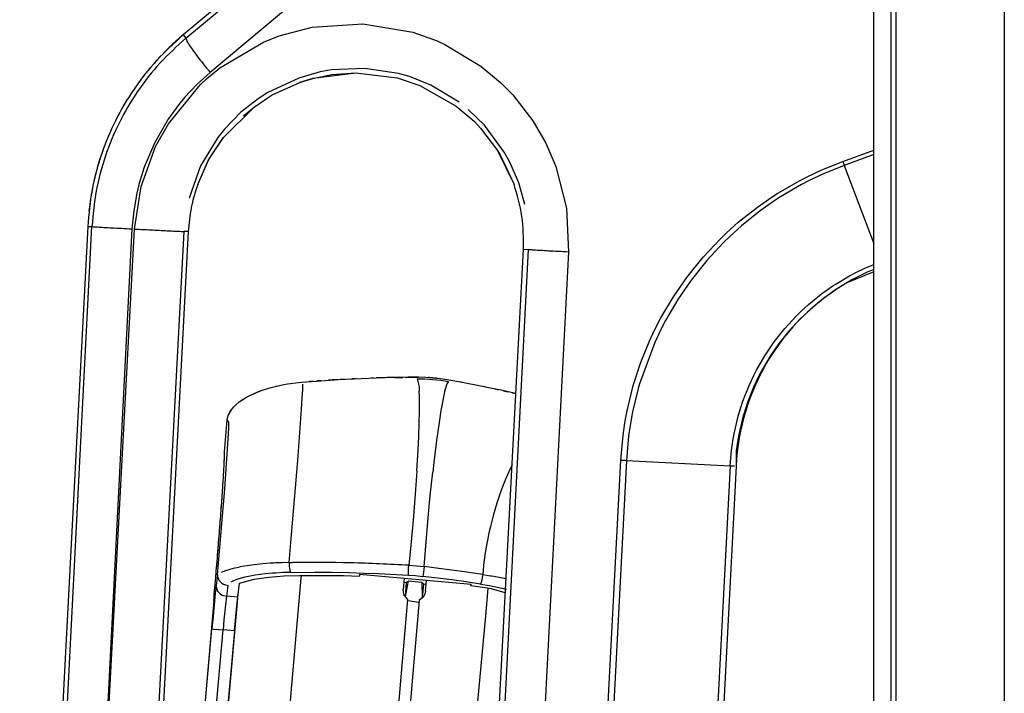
# Model space of a CAD drawing. Header units: millimetres. Extents: x -149 to 54, y -491 to 745.
# Tile 8 of 11: x -145 to -57, y 315 to 375. Entities that reach past the tile are written whole.
import ezdxf

# ---------------------------------------------------------------- set-up
doc = ezdxf.new("R2010")
doc.units = ezdxf.units.MM

# ---------------------------------------------------------------- blocks, each defined once
blk = doc.blocks.new('Knopfkappe__2', base_point=(-133.636, 296.255))
at = {"color": 7, "linetype": 'Continuous'}
for p, q in [((-133.312, 296.357), (-133.636, 296.368)), ((-130.392, 296.255), (-133.312, 296.357))]:
    blk.add_line(p, q, dxfattribs=at)
at = {"color": 1, "linetype": 'Continuous'}
blk.add_line((-130.392, 296.255), (-133.636, 296.368), dxfattribs=at)
blk = doc.blocks.new('Drehknopf__3', base_point=(-134.523, 277.333))
at = {"color": 7, "linetype": 'Continuous'}
for p, q in [((-133.542, 295.938), (-133.352, 295.933)), ((-133.106, 295.924), (-133.542, 295.938)), ((-133.352, 295.933), (-132.711, 295.913)), ((-130.465, 295.843), (-133.106, 295.924)), ((-132.711, 295.913), (-130.465, 295.843)), ((-133.751, 294.047), (-130.773, 293.934)), ((-133.876, 290.23), (-131.11, 290.089)), ((-134.224, 283.361), (-131.725, 283.051)), ((-134.523, 279.542), (-132.062, 279.205)), ((-132.226, 277.333), (-134.471, 277.653)), ((-132.226, 277.333), (-134.471, 277.653)), ((-134.471, 277.653), (-132.226, 277.333))]:
    blk.add_line(p, q, dxfattribs=at)
at = {"color": 1, "linetype": 'Continuous'}
for p, q in [((-130.666, 295.137), (-133.685, 295.274)), ((-130.666, 295.137), (-133.685, 295.274)), ((-133.643, 295.094), (-130.623, 294.859)), ((-133.643, 295.094), (-130.623, 294.859)), ((-130.773, 293.934), (-133.543, 294.031)), ((-130.922, 292.216), (-133.684, 292.408)), ((-130.922, 292.216), (-133.684, 292.408)), ((-133.684, 292.408), (-130.941, 291.966)), ((-133.682, 292.215), (-130.941, 291.966)), ((-131.11, 290.089), (-133.876, 290.23)), ((-131.306, 287.839), (-134.061, 288.109)), ((-134.053, 287.969), (-131.315, 287.688)), ((-134.053, 287.969), (-131.315, 287.688)), ((-131.315, 287.688), (-134.053, 287.969)), ((-134.012, 285.576), (-131.516, 285.396)), ((-134.012, 285.576), (-131.516, 285.396)), ((-131.516, 285.396), (-134.012, 285.576)), ((-131.516, 285.396), (-134.012, 285.576)), ((-131.725, 283.051), (-134.224, 283.361)), ((-134.378, 281.383), (-131.885, 281.172)), ((-134.378, 281.383), (-131.885, 281.172)), ((-131.91, 280.923), (-134.212, 281.167)), ((-131.91, 280.923), (-134.212, 281.167)), ((-132.062, 279.205), (-134.357, 279.528)), ((-134.424, 278.561), (-132.133, 278.339)), ((-134.424, 278.561), (-132.133, 278.339)), ((-132.173, 277.936), (-134.421, 278.228)), ((-132.173, 277.936), (-134.421, 278.228))]:
    blk.add_line(p, q, dxfattribs=at)
blk = doc.blocks.new('Gehaeuse-Seite_1', base_point=(-133.977, 254.068))
at = {"color": 7, "linetype": 'Continuous'}
for p, q in [((-118.918, 343.085), (-116.912, 343.22)), ((-116.912, 343.22), (-114.903, 343.319)), ((-114.903, 343.319), (-113.563, 343.367)), ((-109.137, 343.404), (-109.778, 343.419)), ((-107.86, 343.293), (-109.137, 343.404)), ((-107.226, 343.196), (-107.86, 343.293)), ((-123.867, 342.221), (-123.157, 342.45)), ((-123.157, 342.45), (-122.968, 342.504)), ((-122.968, 342.504), (-122.714, 342.57)), ((-122.714, 342.57), (-122.202, 342.689)), ((-122.202, 342.689), (-121.815, 342.766)), ((-121.815, 342.766), (-121.49, 342.822)), ((-121.49, 342.822), (-121.232, 342.862)), ((-121.232, 342.862), (-121.037, 342.89)), ((-121.037, 342.89), (-120.254, 342.976)), ((-120.254, 342.976), (-118.918, 343.085)), ((-106.216, 343.015), (-107.226, 343.196)), ((-104.677, 342.723), (-106.216, 343.015)), ((-103.195, 342.422), (-104.677, 342.723)), ((-102.4, 342.252), (-103.195, 342.422)), ((-125.816, 341.209), (-125.155, 341.641)), ((-125.155, 341.641), (-124.981, 341.735)), ((-124.981, 341.735), (-123.867, 342.221)), ((-101.508, 342.055), (-102.4, 342.252)), ((-101.089, 341.958), (-101.508, 342.055)), ((-126.514, 340.513), (-126.334, 340.736)), ((-126.334, 340.736), (-126.117, 340.956)), ((-126.117, 340.956), (-125.816, 341.209)), ((-126.878, 339.603), (-126.794, 339.99)), ((-126.794, 339.99), (-126.723, 340.161)), ((-126.723, 340.161), (-126.623, 340.348)), ((-126.623, 340.348), (-126.514, 340.513)), ((-127.129, 336.743), (-126.878, 339.603)), ((-123.153, 325.543), (-121.795, 325.65)), ((-121.795, 325.65), (-120.423, 325.692)), ((-120.423, 325.692), (-119.113, 325.699)), ((-119.113, 325.699), (-117.8, 325.692)), ((-117.8, 325.692), (-116.485, 325.673)), ((-116.485, 325.673), (-115.067, 325.638)), ((-115.054, 325.792), (-115.067, 325.638)), ((-115.054, 325.792), (-105.092, 324.92)), ((-125.951, 323.744), (-125.802, 325.007)), ((-125.802, 325.007), (-124.488, 325.352)), ((-124.488, 325.352), (-123.153, 325.543)), ((-111.1, 325.088), (-110.851, 325.066)), ((-110.964, 323.776), (-110.688, 325.203)), ((-110.964, 323.776), (-110.851, 325.066)), ((-110.851, 325.066), (-110.688, 325.203)), ((-110.688, 325.203), (-109.493, 325.098)), ((-109.493, 325.098), (-109.357, 324.935)), ((-109.493, 325.098), (-109.469, 323.646)), ((-109.357, 324.935), (-109.469, 323.646)), ((-109.357, 324.935), (-109.107, 324.914)), ((-105.105, 324.766), (-105.092, 324.92)), ((-103.435, 324.512), (-105.105, 324.766)), ((-103.26, 324.482), (-103.435, 324.512)), ((-102.044, 324.129), (-103.26, 324.482)), ((-128.092, 323.419), (-132.363, 274.606)), ((-126.246, 320.727), (-126.035, 322.967)), ((-126.035, 322.967), (-125.951, 323.744)), ((-126.246, 320.727), (-130.077, 276.936)), ((-130.259, 274.694), (-130.077, 276.936)), ((-130.311, 273.914), (-130.259, 274.694)), ((-130.311, 273.914), (-130.383, 272.644)), ((-129.149, 272.077), (-130.383, 272.644)), ((-127.867, 271.656), (-129.149, 272.077)), ((-126.549, 271.315), (-127.867, 271.656)), ((-125.204, 271.035), (-126.549, 271.315)), ((-115.669, 269.99), (-115.493, 271.342)), ((-115.533, 269.827), (-115.493, 271.342)), ((-114.062, 271.149), (-114.338, 269.722)), ((-114.062, 271.149), (-114.175, 269.859)), ((-123.916, 270.802), (-125.204, 271.035)), ((-122.622, 270.58), (-123.916, 270.802)), ((-121.323, 270.371), (-122.622, 270.58)), ((-120.02, 270.174), (-121.323, 270.371)), ((-120.02, 270.174), (-119.934, 270.005)), ((-109.972, 269.133), (-119.934, 270.005)), ((-115.669, 269.99), (-115.918, 270.011)), ((-115.533, 269.827), (-115.669, 269.99)), ((-114.338, 269.722), (-115.533, 269.827)), ((-114.175, 269.859), (-114.338, 269.722)), ((-113.926, 269.837), (-114.175, 269.859)), ((-109.972, 269.133), (-109.959, 269.287)), ((-109.959, 269.287), (-108.271, 269.247)), ((-108.271, 269.247), (-107.448, 269.284)), ((-107.448, 269.284), (-106.426, 269.508)), ((-133.727, 261.323), (-133.977, 258.457)), ((-133.977, 258.457), (-133.976, 258.177)), ((-133.942, 257.964), (-133.904, 257.818)), ((-133.904, 257.818), (-133.855, 257.679)), ((-133.855, 257.679), (-133.777, 257.497)), ((-133.777, 257.497), (-133.639, 257.249)), ((-133.639, 257.249), (-133.521, 257.072)), ((-133.521, 257.072), (-133.21, 256.69)), ((-133.21, 256.69), (-132.86, 256.344)), ((-132.86, 256.344), (-132.634, 256.151)), ((-132.634, 256.151), (-132.392, 255.961)), ((-132.392, 255.961), (-131.668, 255.475)), ((-131.668, 255.475), (-131.468, 255.357)), ((-131.468, 255.357), (-130.808, 255.007)), ((-130.808, 255.007), (-130.63, 254.921)), ((-130.63, 254.921), (-130.24, 254.745)), ((-130.24, 254.745), (-129.908, 254.606)), ((-129.908, 254.606), (-129.54, 254.463)), ((-129.54, 254.463), (-128.983, 254.267)), ((-128.983, 254.267), (-128.796, 254.206)), ((-128.796, 254.206), (-128.327, 254.068))]:
    blk.add_line(p, q, dxfattribs=at)
at = {"color": 1, "linetype": 'Continuous'}
for p, q in [((-109.918, 343.285), (-109.213, 343.273)), ((-109.918, 343.285), (-109.757, 342.696)), ((-109.213, 343.273), (-108.509, 343.228)), ((-108.509, 343.228), (-107.807, 343.15)), ((-120.136, 342.25), (-120.122, 342.563)), ((-120.122, 342.563), (-120.123, 342.8)), ((-109.757, 342.696), (-109.74, 342.503)), ((-109.74, 342.503), (-109.721, 342.162)), ((-107.807, 343.15), (-107.111, 343.04)), ((-107.41, 342.35), (-107.462, 342.137)), ((-107.256, 342.835), (-107.41, 342.35)), ((-107.111, 343.04), (-107.256, 342.835)), ((-120.241, 340.58), (-120.147, 342.039)), ((-120.147, 342.039), (-120.136, 342.25)), ((-109.706, 341.721), (-109.721, 342.162)), ((-109.699, 341.221), (-109.706, 341.721)), ((-107.501, 341.968), (-107.685, 341.047)), ((-107.462, 342.137), (-107.501, 341.968)), ((-120.589, 335.983), (-120.241, 340.58)), ((-109.703, 340.33), (-109.7, 340.649)), ((-109.7, 340.649), (-109.699, 341.221)), ((-107.685, 341.047), (-107.789, 340.451)), ((-109.726, 339.316), (-109.703, 340.33)), ((-107.789, 340.451), (-107.929, 339.575)), ((-126.884, 336.568), (-126.754, 338.855)), ((-126.754, 339.415), (-126.878, 339.603)), ((-126.749, 339.022), (-126.754, 339.415)), ((-126.754, 338.855), (-126.749, 339.022)), ((-109.769, 338.151), (-109.726, 339.316)), ((-107.929, 339.575), (-108.103, 338.357)), ((-109.828, 336.906), (-109.769, 338.151)), ((-108.103, 338.357), (-108.183, 337.758)), ((-108.183, 337.758), (-108.423, 335.798)), ((-127.115, 333.432), (-126.884, 336.568)), ((-109.939, 335.051), (-109.828, 336.906)), ((-121.166, 329.006), (-120.589, 335.983)), ((-108.423, 335.798), (-108.52, 334.927)), ((-101.566, 335.3), (-101.983, 334.355)), ((-101.423, 335.586), (-101.566, 335.3)), ((-109.939, 335.051), (-110.087, 332.97)), ((-108.736, 332.852), (-108.52, 334.927)), ((-102.224, 333.756), (-102.331, 333.476)), ((-101.983, 334.355), (-102.224, 333.756)), ((-127.762, 325.757), (-127.115, 333.432)), ((-110.087, 332.97), (-110.277, 330.631)), ((-108.955, 330.515), (-108.736, 332.852)), ((-102.457, 333.136), (-102.789, 332.162)), ((-102.331, 333.476), (-102.457, 333.136)), ((-102.789, 332.162), (-103.096, 331.136)), ((-103.096, 331.136), (-103.369, 330.079)), ((-110.277, 330.631), (-110.512, 328.074)), ((-109.167, 327.957), (-108.955, 330.515)), ((-103.369, 330.079), (-103.449, 329.73)), ((-103.53, 329.362), (-103.605, 328.992)), ((-103.449, 329.73), (-103.53, 329.362)), ((-121.354, 326.847), (-121.166, 329.006)), ((-103.741, 328.249), (-103.859, 327.492)), ((-103.605, 328.992), (-103.741, 328.249)), ((-110.512, 328.074), (-110.661, 326.6)), ((-109.277, 326.481), (-109.167, 327.957)), ((-103.859, 327.492), (-103.918, 327.051)), ((-125.543, 326.484), (-125.717, 326.451)), ((-124.903, 326.59), (-125.543, 326.484)), ((-124.705, 326.618), (-124.903, 326.59)), ((-123.742, 326.727), (-124.705, 326.618)), ((-123.037, 326.783), (-123.742, 326.727)), ((-122.725, 326.802), (-123.037, 326.783)), ((-122.576, 326.809), (-122.725, 326.802)), ((-122.041, 326.83), (-122.576, 326.809)), ((-121.354, 326.847), (-122.041, 326.83)), ((-121.354, 326.847), (-121.207, 326.855)), ((-121.207, 326.855), (-121.06, 326.857)), ((-110.675, 326.345), (-110.661, 326.6)), ((-110.661, 326.6), (-110.315, 326.578)), ((-110.315, 326.578), (-109.622, 326.518)), ((-109.622, 326.518), (-109.277, 326.481)), ((-103.971, 326.607), (-104.017, 326.161)), ((-103.918, 327.051), (-103.971, 326.607)), ((-127.762, 325.757), (-127.877, 324.782)), ((-127.762, 325.757), (-127.757, 325.599)), ((-127.272, 326.025), (-127.442, 325.956)), ((-127.03, 326.113), (-127.272, 326.025)), ((-126.668, 326.225), (-127.03, 326.113)), ((-126.346, 326.311), (-126.668, 326.225)), ((-125.887, 326.416), (-126.346, 326.311)), ((-125.717, 326.451), (-125.887, 326.416)), ((-124.386, 325.715), (-125.145, 325.575)), ((-123.499, 325.831), (-124.386, 325.715)), ((-122.839, 325.891), (-123.499, 325.831)), ((-122.548, 325.911), (-122.839, 325.891)), ((-121.904, 325.944), (-122.548, 325.911)), ((-121.253, 325.962), (-121.904, 325.944)), ((-121.253, 325.962), (-119.153, 325.98)), ((-119.153, 325.98), (-117.574, 325.972)), ((-117.574, 325.972), (-116.022, 325.946)), ((-116.022, 325.946), (-114.691, 325.91)), ((-114.691, 325.91), (-113.358, 325.861)), ((-113.358, 325.861), (-111.752, 325.785)), ((-111.752, 325.785), (-110.691, 325.725)), ((-110.691, 325.883), (-110.675, 326.345)), ((-110.691, 325.725), (-110.691, 325.883)), ((-110.691, 325.725), (-110.045, 325.677)), ((-110.045, 325.677), (-109.4, 325.612)), ((-109.372, 325.767), (-109.4, 325.612)), ((-108.105, 325.457), (-109.4, 325.612)), ((-109.341, 325.978), (-109.372, 325.767)), ((-109.308, 326.225), (-109.341, 325.978)), ((-109.277, 326.481), (-109.308, 326.225)), ((-107.967, 326.32), (-109.277, 326.481)), ((-106.133, 326.08), (-107.967, 326.32)), ((-104.052, 325.781), (-106.133, 326.08)), ((-104.052, 325.781), (-104.094, 325.528)), ((-104.017, 326.161), (-104.052, 325.781)), ((-104.052, 325.781), (-103.365, 325.672)), ((-103.365, 325.672), (-103.223, 325.648)), ((-103.223, 325.648), (-102.725, 325.556)), ((-127.877, 324.782), (-127.955, 324.07)), ((-127.877, 324.782), (-127.857, 324.542)), ((-127.757, 325.599), (-127.637, 325.272)), ((-127.637, 325.272), (-127.371, 324.997)), ((-127.371, 324.997), (-127.214, 324.908)), ((-127.214, 324.908), (-126.841, 324.807)), ((-126.841, 324.807), (-126.956, 323.832)), ((-126.393, 325.184), (-126.567, 325.091)), ((-126.11, 325.302), (-126.393, 325.184)), ((-125.843, 325.393), (-126.11, 325.302)), ((-125.301, 325.54), (-125.843, 325.393)), ((-125.145, 325.575), (-125.301, 325.54)), ((-106.813, 325.291), (-108.105, 325.457)), ((-105.524, 325.113), (-106.813, 325.291)), ((-104.238, 324.923), (-105.524, 325.113)), ((-104.192, 325.076), (-104.238, 324.923)), ((-104.238, 324.923), (-103.455, 324.793)), ((-104.142, 325.284), (-104.192, 325.076)), ((-104.094, 325.528), (-104.142, 325.284)), ((-103.455, 324.793), (-101.936, 324.452)), ((-102.725, 325.556), (-102.143, 325.436)), ((-102.143, 325.436), (-101.957, 325.392)), ((-127.955, 324.07), (-128.151, 322.063)), ((-127.857, 324.542), (-127.752, 324.298)), ((-127.752, 324.298), (-127.486, 324.023)), ((-127.486, 324.023), (-127.329, 323.933)), ((-127.329, 323.933), (-126.956, 323.832)), ((-127.045, 323.056), (-127.178, 321.718)), ((-126.956, 323.832), (-127.045, 323.056)), ((-125.951, 323.744), (-126.956, 323.832)), ((-128.151, 322.063), (-128.255, 320.903)), ((-127.178, 321.718), (-127.259, 320.816)), ((-132.087, 277.112), (-128.255, 320.903)), ((-131.091, 277.025), (-127.259, 320.816)), ((-128.255, 320.903), (-128.087, 320.888)), ((-128.087, 320.888), (-127.259, 320.816)), ((-126.246, 320.727), (-127.259, 320.816)), ((-132.087, 277.112), (-132.272, 274.869)), ((-132.087, 277.112), (-131.918, 277.097)), ((-131.918, 277.097), (-131.091, 277.025)), ((-131.091, 277.025), (-131.233, 275.28)), ((-130.077, 276.936), (-131.091, 277.025)), ((-132.272, 274.869), (-132.341, 273.941)), ((-131.233, 275.28), (-131.283, 274.558)), ((-132.341, 273.941), (-132.387, 273.226)), ((-132.326, 273.459), (-132.181, 273.681)), ((-132.181, 273.681), (-131.871, 273.906)), ((-131.871, 273.906), (-131.701, 273.967)), ((-131.701, 273.967), (-131.316, 274.002)), ((-131.372, 273.022), (-131.316, 274.002)), ((-131.283, 274.558), (-131.316, 274.002)), ((-130.311, 273.914), (-131.316, 274.002)), ((-132.443, 272.246), (-132.387, 273.226)), ((-132.387, 273.226), (-132.326, 273.459)), ((-131.927, 272.926), (-132.237, 272.701)), ((-131.648, 273.011), (-131.927, 272.926)), ((-131.372, 273.022), (-131.648, 273.011)), ((-132.443, 272.246), (-133.114, 264.836)), ((-132.382, 272.478), (-132.443, 272.246)), ((-132.237, 272.701), (-132.382, 272.478)), ((-132.009, 271.896), (-132.166, 271.995)), ((-130.999, 272.576), (-131.151, 272.695)), ((-130.738, 272.407), (-130.999, 272.576)), ((-130.373, 272.212), (-130.738, 272.407)), ((-129.982, 272.032), (-130.373, 272.212)), ((-129.146, 271.712), (-129.982, 272.032)), ((-131.79, 271.771), (-132.009, 271.896)), ((-131.449, 271.595), (-131.79, 271.771)), ((-131.005, 271.392), (-131.449, 271.595)), ((-130.714, 271.271), (-131.005, 271.392)), ((-130.552, 271.207), (-130.714, 271.271)), ((-129.775, 270.929), (-130.552, 271.207)), ((-128.258, 271.433), (-129.146, 271.712)), ((-127.646, 271.266), (-128.258, 271.433)), ((-127.336, 271.189), (-127.646, 271.266)), ((-126.707, 271.044), (-127.336, 271.189)), ((-126.069, 270.913), (-126.707, 271.044)), ((-128.655, 270.592), (-129.775, 270.929)), ((-127.998, 270.421), (-128.655, 270.592)), ((-127.667, 270.342), (-127.998, 270.421)), ((-126.999, 270.194), (-127.667, 270.342)), ((-126.826, 270.158), (-126.999, 270.194)), ((-126.237, 270.437), (-126.322, 270.06)), ((-126.135, 270.763), (-126.237, 270.437)), ((-126.069, 270.913), (-126.135, 270.763)), ((-126.069, 270.913), (-124.004, 270.531)), ((-124.004, 270.531), (-122.447, 270.265)), ((-122.447, 270.265), (-120.914, 270.021)), ((-126.322, 270.06), (-126.826, 270.158)), ((-126.322, 270.06), (-126.509, 267.94)), ((-126.322, 270.06), (-126.179, 270.026)), ((-126.179, 270.026), (-126.033, 270.003)), ((-120.914, 270.021), (-119.598, 269.826)), ((-119.598, 269.826), (-118.277, 269.642)), ((-118.277, 269.642), (-116.681, 269.438)), ((-116.681, 269.438), (-115.626, 269.313)), ((-115.654, 269.158), (-115.626, 269.313)), ((-115.626, 269.313), (-114.981, 269.248)), ((-115.855, 267.008), (-115.749, 268.445)), ((-115.749, 268.445), (-115.718, 268.7)), ((-115.749, 268.445), (-115.404, 268.407)), ((-115.718, 268.7), (-115.654, 269.158)), ((-115.404, 268.407), (-114.711, 268.347)), ((-114.981, 269.248), (-114.335, 269.201)), ((-114.365, 268.323), (-114.351, 268.58)), ((-114.351, 268.58), (-114.341, 268.829)), ((-114.341, 268.829), (-114.335, 269.043)), ((-114.335, 269.043), (-114.335, 269.201)), ((-113.033, 269.128), (-114.335, 269.201)), ((-111.732, 269.067), (-113.033, 269.128)), ((-110.432, 269.019), (-111.732, 269.067)), ((-109.132, 268.982), (-110.432, 269.019)), ((-108.34, 268.974), (-109.132, 268.982)), ((-109.132, 268.982), (-109.113, 268.82)), ((-109.113, 268.82), (-109.1, 268.61)), ((-109.1, 268.61), (-109.095, 268.366)), ((-106.787, 269.046), (-108.34, 268.974)), ((-106.417, 269.097), (-106.787, 269.046)), ((-126.509, 267.94), (-127.103, 261.498)), ((-114.711, 268.347), (-114.365, 268.323)), ((-114.51, 266.89), (-114.365, 268.323)), ((-113.047, 268.254), (-114.365, 268.323)), ((-110.413, 268.143), (-113.047, 268.254)), ((-109.098, 268.105), (-110.413, 268.143)), ((-109.16, 267.298), (-109.128, 267.735)), ((-109.128, 267.735), (-109.098, 268.105)), ((-109.095, 268.366), (-109.098, 268.105)), ((-108.26, 268.092), (-109.098, 268.105)), ((-107.897, 268.094), (-108.26, 268.092)), ((-107.411, 268.104), (-107.897, 268.094)), ((-107.158, 268.113), (-107.411, 268.104)), ((-106.539, 268.15), (-107.158, 268.113)), ((-106.075, 268.194), (-106.539, 268.15)), ((-105.584, 268.249), (-106.075, 268.194)), ((-105.451, 268.256), (-105.584, 268.249)), ((-116.005, 265.167), (-115.855, 267.008)), ((-114.51, 266.89), (-114.728, 264.528)), ((-109.204, 266.426), (-109.185, 266.861)), ((-109.185, 266.861), (-109.16, 267.298)), ((-109.22, 265.636), (-109.21, 266.22)), ((-109.21, 266.22), (-109.204, 266.426)), ((-116.229, 262.699), (-116.005, 265.167)), ((-109.218, 265.027), (-109.22, 265.636)), ((-109.199, 264.321), (-109.218, 265.027)), ((-133.114, 264.836), (-133.425, 261.742)), ((-114.728, 264.528), (-114.939, 261.953)), ((-109.185, 264.004), (-109.199, 264.321)), ((-109.146, 263.366), (-109.185, 264.004)), ((-109.117, 262.999), (-109.146, 263.366)), ((-116.448, 260.535), (-116.229, 262.699)), ((-109.044, 262.267), (-109.117, 262.999)), ((-109.015, 262.014), (-109.044, 262.267)), ((-133.425, 261.742), (-133.597, 260.188)), ((-127.103, 261.498), (-127.553, 256.892)), ((-114.939, 261.953), (-115.051, 260.412)), ((-108.904, 261.2), (-109.015, 262.014)), ((-116.603, 259.127), (-116.448, 260.535)), ((-108.883, 261.06), (-108.904, 261.2)), ((-108.78, 260.448), (-108.883, 261.06)), ((-133.597, 260.188), (-133.669, 259.593)), ((-115.152, 258.82), (-115.051, 260.412)), ((-108.732, 260.186), (-108.78, 260.448)), ((-108.667, 259.854), (-108.732, 260.186)), ((-108.53, 259.219), (-108.667, 259.854)), ((-133.712, 259.27), (-133.749, 259.01)), ((-133.669, 259.593), (-133.712, 259.27)), ((-116.795, 257.535), (-116.603, 259.127)), ((-115.2, 257.94), (-115.152, 258.82)), ((-108.472, 258.985), (-108.53, 259.219)), ((-133.838, 258.595), (-133.977, 258.457)), ((-127.553, 256.892), (-127.708, 255.442)), ((-127.708, 255.442), (-127.777, 254.845)), ((-127.777, 254.845), (-127.816, 254.535))]:
    blk.add_line(p, q, dxfattribs=at)
at = {"color": 7, "linetype": 'Continuous'}
blk.add_arc((-110.054, 226.892), 116.527, 89.86406, 91.72574, dxfattribs=at)
for points, knots in [([(-128.092, 323.419), (-128.024, 324.214), (-127.888, 325.778), (-127.699, 328.064), (-127.53, 330.202), (-127.386, 332.127), (-127.269, 333.776), (-127.189, 335.097), (-127.135, 336.05), (-127.131, 336.557), (-127.129, 336.743)], [0, 0, 0, 0, 2.393279, 4.710748, 6.879012, 8.829407, 10.500185, 11.838484, 12.80205, 13.360792, 13.360792, 13.360792, 13.360792]), ([(-133.727, 261.323), (-133.696, 261.509), (-133.612, 262.013), (-133.5, 262.964), (-133.349, 264.282), (-133.177, 265.925), (-132.985, 267.843), (-132.782, 269.974), (-132.571, 272.253), (-132.433, 273.813), (-132.363, 274.606)], [0, 0, 0, 0, 0.565625, 1.533229, 2.873073, 4.54313, 6.490826, 8.654806, 10.966887, 13.354209, 13.354209, 13.354209, 13.354209])]:
    blk.add_open_spline(points, degree=3, knots=knots, dxfattribs=at)
at = {"color": 1, "linetype": 'Continuous'}
for points, knots in [([(-121.354, 326.847), (-121.352, 326.759), (-121.347, 326.589), (-121.328, 326.336), (-121.291, 326.13), (-121.263, 326.005), (-121.253, 325.962)], [0, 0, 0, 0, 0.2631789, 0.5101578, 0.7595318, 0.891943, 0.891943, 0.891943, 0.891943]), ([(-110.661, 326.6), (-112.399, 326.689), (-115.863, 326.866), (-119.331, 326.86), (-121.06, 326.857)], [0, 0, 0, 0, 5.219667, 10.403966, 10.403966, 10.403966, 10.403966]), ([(-126.033, 270.003), (-124.332, 269.699), (-120.917, 269.088), (-117.476, 268.66), (-115.749, 268.445)], [0, 0, 0, 0, 5.183442, 10.403189, 10.403189, 10.403189, 10.403189])]:
    blk.add_open_spline(points, degree=3, knots=knots, dxfattribs=at)
blk = doc.blocks.new('Gehaeuse-hinten-RC', base_point=(-114.293, 269.25))
at = {"color": 7, "linetype": 'Continuous'}
for p, q in [((-109.164, 324.273), (-109.076, 325.278)), ((-109.22, 324.018), (-109.34, 323.786)), ((-109.164, 324.273), (-109.22, 324.018)), ((-109.737, 323.454), (-112.015, 297.42)), ((-109.34, 323.786), (-109.737, 323.454)), ((-112.015, 297.42), (-114.293, 271.384)), ((-114.293, 271.384), (-113.96, 270.988)), ((-113.96, 270.988), (-113.881, 270.739)), ((-113.958, 269.473), (-113.87, 270.478)), ((-113.881, 270.739), (-113.87, 270.478))]:
    blk.add_line(p, q, dxfattribs=at)
at = {"color": 1, "linetype": 'Continuous'}
for p, q in [((-103.782, 322.091), (-103.556, 324.531)), ((-106.118, 296.906), (-103.782, 322.091)), ((-106.118, 296.906), (-112.015, 297.42)), ((-106.118, 296.906), (-108.192, 271.693)), ((-108.192, 271.693), (-108.393, 269.25))]:
    blk.add_line(p, q, dxfattribs=at)
blk.add_open_spline([(-106.118, 296.906), (-105.934, 296.889), (-105.576, 296.855), (-105.06, 296.81), (-104.594, 296.769), (-104.301, 296.744), (-104.166, 296.732)], degree=3, knots=[0, 0, 0, 0, 0.554921, 1.078528, 1.552244, 1.959258, 1.959258, 1.959258, 1.959258], dxfattribs=at)
blk = doc.blocks.new('Gehaeuse-vorne-RC', base_point=(-130.323, 269.648))
at = {"color": 1, "linetype": 'Continuous'}
for p, q in [((-120.277, 325.439), (-120.255, 325.693)), ((-122.655, 298.35), (-120.277, 325.439)), ((-125.952, 323.66), (-125.926, 323.955)), ((-128.122, 298.828), (-125.952, 323.66)), ((-128.122, 298.828), (-130.297, 273.997)), ((-122.655, 298.35), (-128.122, 298.828)), ((-122.655, 298.35), (-124.979, 271.707)), ((-122.655, 298.35), (-113.011, 297.506)), ((-112.015, 297.419), (-113.011, 297.506)), ((-130.297, 273.997), (-130.323, 273.702)), ((-124.979, 271.707), (-125.04, 271.006))]:
    blk.add_line(p, q, dxfattribs=at)
at = {"color": 7, "linetype": 'Continuous'}
for p, q in [((-111.068, 325.452), (-111.156, 324.447)), ((-111.145, 324.186), (-111.156, 324.447)), ((-111.066, 323.937), (-111.145, 324.186)), ((-110.733, 323.541), (-111.066, 323.937)), ((-113.011, 297.506), (-110.733, 323.541)), ((-109.752, 323.285), (-110.745, 323.407)), ((-115.289, 271.472), (-113.011, 297.506)), ((-115.806, 270.907), (-115.685, 271.139)), ((-115.685, 271.139), (-115.289, 271.472)), ((-115.277, 271.605), (-114.278, 271.553)), ((-115.862, 270.652), (-115.95, 269.648)), ((-115.862, 270.652), (-115.806, 270.907))]:
    blk.add_line(p, q, dxfattribs=at)
blk = doc.blocks.new('Gehaeuse-Seite', base_point=(-133.977, 254.068))
at = {"color": 7, "linetype": 'Continuous'}
for p, q in [((-117.043, 343.211), (-117.51, 343.183)), ((-116.404, 343.247), (-116.796, 343.226)), ((-115.365, 343.298), (-115.758, 343.281)), ((-113.807, 343.359), (-114.025, 343.352)), ((-113.332, 343.373), (-113.494, 343.368)), ((-113.332, 343.373), (-112.704, 343.387)), ((-111.927, 343.403), (-111.191, 343.412)), ((-110.963, 343.414), (-109.778, 343.419)), ((-122.553, 342.609), (-122.202, 342.689)), ((-122.202, 342.689), (-121.815, 342.766)), ((-119.217, 343.062), (-119.563, 343.035)), ((-118.534, 343.113), (-118.872, 343.089)), ((-117.51, 343.183), (-117.835, 343.162)), ((-105.842, 342.945), (-106.156, 343.004)), ((-103.663, 342.518), (-104.023, 342.592)), ((-102.959, 342.372), (-102.665, 342.309)), ((-125.816, 341.209), (-125.41, 341.489)), ((-125.41, 341.489), (-125.155, 341.641)), ((-124.856, 341.8), (-124.086, 342.139)), ((-124.086, 342.139), (-123.869, 342.22)), ((-102.188, 342.206), (-101.794, 342.118)), ((-101.417, 342.034), (-101.089, 341.958)), ((-126.514, 340.513), (-126.336, 340.733)), ((-126.336, 340.733), (-126.189, 340.887)), ((-126.878, 339.603), (-126.829, 339.878)), ((-126.758, 340.082), (-126.695, 340.219)), ((-126.695, 340.219), (-126.514, 340.513)), ((-127.18, 335.274), (-127.173, 335.406)), ((-127.212, 334.712), (-127.198, 334.958)), ((-127.309, 333.225), (-127.286, 333.559)), ((-127.277, 333.707), (-127.247, 334.163)), ((-127.381, 332.201), (-127.344, 332.727)), ((-127.423, 331.63), (-127.381, 332.201)), ((-127.496, 330.667), (-127.465, 331.075)), ((-127.74, 327.587), (-127.694, 328.147)), ((-127.828, 326.515), (-127.793, 326.941)), ((-127.912, 325.511), (-127.868, 326.043)), ((-128.009, 324.375), (-127.972, 324.81)), ((-132.485, 273.223), (-132.55, 272.508)), ((-132.597, 271.985), (-132.641, 271.504)), ((-132.679, 271.09), (-132.74, 270.435)), ((-133.074, 266.96), (-133.13, 266.407)), ((-133.024, 267.462), (-133.053, 267.176)), ((-133.18, 265.907), (-133.195, 265.762)), ((-133.231, 265.416), (-133.295, 264.813)), ((-133.314, 264.629), (-133.346, 264.333)), ((-133.486, 263.086), (-133.531, 262.708)), ((-133.728, 261.319), (-133.977, 258.457)), ((-132.634, 256.151), (-132.479, 256.027)), ((-132.288, 255.889), (-131.668, 255.475)), ((-130.63, 254.921), (-130.391, 254.812)), ((-129.54, 254.463), (-129.23, 254.351)), ((-129.23, 254.351), (-128.983, 254.267)), ((-128.796, 254.206), (-128.327, 254.068))]:
    blk.add_line(p, q, dxfattribs=at)
at = {"color": 1, "linetype": 'Continuous'}
for p, q in [((-132.288, 255.889), (-132.135, 255.78)), ((-132.135, 255.78), (-131.862, 255.604))]:
    blk.add_line(p, q, dxfattribs=at)
at = {"color": 7, "linetype": 'Continuous'}
blk.add_arc((-110.127, 226.881), 116.536, 90.88509, 90.99355, dxfattribs=at)
for points, knots in [([(-108.072, 343.319), (-108.214, 343.334), (-108.497, 343.365), (-108.781, 343.384), (-108.923, 343.393)], [0, 0, 0, 0, 0.4274172, 0.8548344, 0.8548344, 0.8548344, 0.8548344]), ([(-127.161, 335.638), (-127.155, 335.762), (-127.144, 335.988), (-127.136, 336.214), (-127.133, 336.317)], [0, 0, 0, 0, 0.371787, 0.679845, 0.679845, 0.679845, 0.679845]), ([(-127.559, 329.843), (-127.548, 329.982), (-127.527, 330.256), (-127.506, 330.531), (-127.496, 330.667)], [0, 0, 0, 0, 0.4175852, 0.8264974, 0.8264974, 0.8264974, 0.8264974]), ([(-127.694, 328.147), (-127.683, 328.287), (-127.66, 328.567), (-127.638, 328.847), (-127.627, 328.986)], [0, 0, 0, 0, 0.4242346, 0.8425712, 0.8425712, 0.8425712, 0.8425712]), ([(-132.462, 273.482), (-132.446, 273.669), (-132.412, 274.044), (-132.38, 274.418), (-132.363, 274.606)], [0, 0, 0, 0, 0.56354, 1.128068, 1.128068, 1.128068, 1.128068]), ([(-132.958, 268.138), (-132.942, 268.304), (-132.91, 268.639), (-132.877, 268.975), (-132.861, 269.145)], [0, 0, 0, 0, 0.500584, 1.011653, 1.011653, 1.011653, 1.011653]), ([(-133.464, 263.271), (-133.452, 263.374), (-133.428, 263.588), (-133.404, 263.802), (-133.392, 263.912)], [0, 0, 0, 0, 0.3131986, 0.6457617, 0.6457617, 0.6457617, 0.6457617]), ([(-133.643, 261.837), (-133.625, 261.968), (-133.586, 262.258), (-133.55, 262.549), (-133.531, 262.708)], [0, 0, 0, 0, 0.395715, 0.8783235, 0.8783235, 0.8783235, 0.8783235]), ([(-133.728, 261.319), (-133.712, 261.409), (-133.681, 261.581), (-133.656, 261.754), (-133.643, 261.837)], [0, 0, 0, 0, 0.2717704, 0.5247375, 0.5247375, 0.5247375, 0.5247375])]:
    blk.add_open_spline(points, degree=3, knots=knots, dxfattribs=at)
blk = doc.blocks.new('Remote-Control', base_point=(-134.523, 254.068))
for name, p in [('Gehaeuse-Seite_1', (-133.977, 254.068)), ('Gehaeuse-Seite', (-133.977, 254.068)), ('Gehaeuse-vorne-RC', (-130.323, 269.648)), ('Gehaeuse-hinten-RC', (-114.293, 269.25)), ('Drehknopf__3', (-134.523, 277.333)), ('Knopfkappe__2', (-133.636, 296.255))]:
    blk.add_blockref(name, p)
blk = doc.blocks.new('Griff-1_1__6', base_point=(-146.715, 154.753))
at = {"color": 7, "linetype": 'Continuous'}
for p, q in [((-97.546, 401.965), (-130.818, 374.047)), ((-119.249, 370.158), (-117.544, 370.507)), ((-117.544, 370.507), (-115.389, 370.663)), ((-115.389, 370.663), (-111.699, 370.2)), ((-122.855, 368.673), (-120.409, 369.799)), ((-120.409, 369.799), (-119.249, 370.158)), ((-111.699, 370.2), (-111.529, 370.156)), ((-111.529, 370.156), (-109.672, 369.529)), ((-109.672, 369.529), (-106.417, 367.68)), ((-124.489, 367.588), (-123.061, 368.553)), ((-123.061, 368.553), (-122.855, 368.673)), ((-127.249, 364.847), (-124.489, 367.588)), ((-106.417, 367.68), (-104.83, 366.313)), ((-104.83, 366.313), (-104.251, 365.707)), ((-104.251, 365.707), (-102.723, 363.693)), ((-128.556, 362.851), (-127.41, 364.636)), ((-127.41, 364.636), (-127.249, 364.847)), ((-102.723, 363.693), (-102.501, 363.331)), ((-129.528, 360.676), (-128.556, 362.851)), ((-102.501, 363.331), (-101.252, 360.67)), ((-139.358, 356.918), (-145.435, 240.975)), ((-130.371, 356.447), (-135.937, 250.232)), ((-105.424, 259.242), (-100.412, 354.877)), ((-69.086, 352.847), (-71.498, 351.874)), ((-81.401, 335.481), (-85.379, 259.572))]:
    blk.add_line(p, q, dxfattribs=at)
at = {"color": 1, "linetype": 'Continuous'}
for p, q in [((-130.572, 373.754), (-97.278, 401.645)), ((-95.124, 398.582), (-128.418, 370.692)), ((-119.301, 374.746), (-114.772, 375.044)), ((-114.772, 375.044), (-110.283, 374.277)), ((-130.818, 374.047), (-130.572, 373.754)), ((-122.243, 373.961), (-119.301, 374.746)), ((-110.283, 374.277), (-108.127, 373.501)), ((-127.548, 371.093), (-123.649, 373.401)), ((-123.649, 373.401), (-122.243, 373.961)), ((-108.127, 373.501), (-107.445, 373.193)), ((-107.445, 373.193), (-104.218, 371.257)), ((-128.418, 370.692), (-129.609, 369.608)), ((-128.741, 370.107), (-127.548, 371.093)), ((-118.585, 370.727), (-120.499, 370.187)), ((-117.597, 370.906), (-118.585, 370.727)), ((-114.585, 371.051), (-117.597, 370.906)), ((-111.592, 370.603), (-114.585, 371.051)), ((-110.585, 370.314), (-111.592, 370.603)), ((-104.218, 371.257), (-102.453, 369.781)), ((-132.144, 366.098), (-129.272, 369.613)), ((-129.609, 369.608), (-130.703, 368.434)), ((-129.272, 369.613), (-128.741, 370.107)), ((-120.499, 370.187), (-123.254, 368.893)), ((-108.696, 369.558), (-110.585, 370.314)), ((-102.453, 369.781), (-101.37, 368.677)), ((-123.254, 368.893), (-124.129, 368.331)), ((-106.157, 368.026), (-108.696, 369.558)), ((-130.703, 368.434), (-131.215, 367.812)), ((-124.129, 368.331), (-125.657, 367.126)), ((-101.37, 368.677), (-99.567, 366.349)), ((-131.215, 367.812), (-132.161, 366.505)), ((-125.657, 367.126), (-127.117, 365.623)), ((-103.888, 365.961), (-105.35, 367.383)), ((-132.161, 366.505), (-133.364, 364.426)), ((-133.284, 364.051), (-132.144, 366.098)), ((-99.567, 366.349), (-98.42, 364.366)), ((-127.117, 365.623), (-127.722, 364.863)), ((-102.12, 363.563), (-103.888, 365.961)), ((-133.364, 364.426), (-134.302, 362.216)), ((-127.722, 364.863), (-129.261, 362.318)), ((-98.42, 364.366), (-97.515, 362.269)), ((-134.581, 360.493), (-133.284, 364.051)), ((-101.62, 362.658), (-102.12, 363.563)), ((-71.875, 362.712), (-69.086, 363.727)), ((-100.824, 360.813), (-101.62, 362.658)), ((-73.742, 361.968), (-71.875, 362.712)), ((-69.086, 363.339), (-71.748, 362.37)), ((-134.302, 362.216), (-134.778, 360.672)), ((-129.261, 362.318), (-130.301, 359.449)), ((-97.515, 362.269), (-96.569, 358.535)), ((-75.123, 361.321), (-73.742, 361.968)), ((-71.748, 362.37), (-73.588, 361.623)), ((-71.748, 362.37), (-70.104, 358.049)), ((-100.276, 358.879), (-100.824, 360.813)), ((-77.668, 359.89), (-75.743, 361.002)), ((-75.743, 361.002), (-75.123, 361.321)), ((-74.936, 360.982), (-75.559, 360.657)), ((-73.588, 361.623), (-74.936, 360.982)), ((-135.168, 356.68), (-134.581, 360.493)), ((-134.778, 360.672), (-134.967, 359.888)), ((-75.559, 360.657), (-77.452, 359.549)), ((-134.967, 359.888), (-135.248, 358.301)), ((-79.493, 358.648), (-78.184, 359.559)), ((-77.939, 359.232), (-79.245, 358.314)), ((-78.184, 359.559), (-77.668, 359.89)), ((-77.452, 359.549), (-77.939, 359.232)), ((-135.248, 358.301), (-135.398, 356.692)), ((-96.569, 358.535), (-96.378, 354.648)), ((-81.217, 357.281), (-79.493, 358.648)), ((-79.245, 358.314), (-80.937, 356.957)), ((-70.104, 358.049), (-69.086, 355.374)), ((-144.911, 241.8), (-138.974, 356.898)), ((-135.398, 356.692), (-141.045, 246.31)), ((-141.045, 246.31), (-135.168, 356.68)), ((-139.358, 356.918), (-138.974, 356.898)), ((-130.756, 356.467), (-136.427, 249.923)), ((-130.371, 356.447), (-130.756, 356.467)), ((-82.303, 356.305), (-81.217, 357.281)), ((-80.937, 356.957), (-81.979, 356.013)), ((-84.359, 354.166), (-82.84, 355.787)), ((-82.84, 355.787), (-82.303, 356.305)), ((-81.979, 356.013), (-82.53, 355.476)), ((-104.884, 259.285), (-99.954, 354.853)), ((-96.378, 354.648), (-101.287, 259.481)), ((-100.412, 354.877), (-99.954, 354.853)), ((-82.53, 355.476), (-84.019, 353.872)), ((-85.818, 352.352), (-84.359, 354.166)), ((-84.019, 353.872), (-85.425, 352.112)), ((-70.713, 352.787), (-69.914, 353.172)), ((-69.914, 353.172), (-69.086, 353.514)), ((-69.086, 353.053), (-69.678, 352.811)), ((-87.01, 350.623), (-85.818, 352.352)), ((-85.425, 352.112), (-86.616, 350.372)), ((-72.554, 351.728), (-71.257, 352.5)), ((-70.997, 352.156), (-71.498, 351.874)), ((-71.257, 352.5), (-70.713, 352.787)), ((-70.471, 352.431), (-70.997, 352.156)), ((-69.678, 352.811), (-70.471, 352.431)), ((-73.782, 350.868), (-72.773, 351.584)), ((-72.5, 351.253), (-73.48, 350.561)), ((-72.773, 351.584), (-72.554, 351.728)), ((-72.271, 351.402), (-72.5, 351.253)), ((-71.498, 351.874), (-72.271, 351.402)), ((-88.129, 348.722), (-87.01, 350.623)), ((-86.616, 350.372), (-87.711, 348.498)), ((-74.945, 349.922), (-73.782, 350.868)), ((-73.48, 350.561), (-74.622, 349.637)), ((-74.622, 349.637), (-75.698, 348.628)), ((-75.571, 349.35), (-74.945, 349.922)), ((-88.571, 347.871), (-88.129, 348.722)), ((-87.711, 348.498), (-88.125, 347.697)), ((-77.059, 347.778), (-76.039, 348.891)), ((-75.698, 348.628), (-76.703, 347.536)), ((-76.039, 348.891), (-75.571, 349.35)), ((-89.11, 346.735), (-88.571, 347.871)), ((-88.125, 347.697), (-88.67, 346.54)), ((-77.995, 346.592), (-77.059, 347.778)), ((-89.946, 344.667), (-89.11, 346.735)), ((-76.703, 347.536), (-77.584, 346.429)), ((-88.67, 346.54), (-90.032, 342.84)), ((-78.837, 345.347), (-77.995, 346.592)), ((-77.584, 346.429), (-78.238, 345.491)), ((-79.587, 344.045), (-78.837, 345.347)), ((-78.454, 345.154), (-79.192, 343.876)), ((-78.238, 345.491), (-78.454, 345.154)), ((-90.513, 342.942), (-89.946, 344.667)), ((-80.242, 342.684), (-79.819, 343.591)), ((-79.424, 343.425), (-79.838, 342.54)), ((-79.819, 343.591), (-79.587, 344.045)), ((-79.192, 343.876), (-79.424, 343.425)), ((-91.143, 340.412), (-90.624, 342.558)), ((-90.151, 342.426), (-90.657, 340.315)), ((-90.624, 342.558), (-90.513, 342.942)), ((-90.032, 342.84), (-90.151, 342.426)), ((-80.797, 341.275), (-80.242, 342.684)), ((-79.838, 342.54), (-80.33, 341.312)), ((-81.131, 340.24), (-80.797, 341.275)), ((-80.387, 341.154), (-80.718, 340.13)), ((-80.33, 341.312), (-80.387, 341.154)), ((-91.31, 339.523), (-91.143, 340.412)), ((-90.657, 340.315), (-90.816, 339.46)), ((-81.588, 338.365), (-81.247, 339.831)), ((-81.247, 339.831), (-81.131, 340.24)), ((-80.83, 339.737), (-81.166, 338.297)), ((-80.718, 340.13), (-80.83, 339.737)), ((-91.502, 338.231), (-91.31, 339.523)), ((-90.816, 339.46), (-91.009, 338.166)), ((-91.7, 336.013), (-91.502, 338.231)), ((-91.009, 338.166), (-91.203, 335.987)), ((-81.673, 337.898), (-81.588, 338.365)), ((-81.166, 338.297), (-81.251, 337.836)), ((-81.822, 336.872), (-81.673, 337.898)), ((-81.251, 337.836), (-81.397, 336.832)), ((-81.939, 335.509), (-81.822, 336.872)), ((-81.397, 336.832), (-81.401, 335.481)), ((-95.706, 259.572), (-91.7, 336.013)), ((-91.203, 335.987), (-95.208, 259.572)), ((-91.203, 335.987), (-81.939, 335.509)), ((-81.939, 335.509), (-85.911, 259.572)), ((-81.401, 335.481), (-85.379, 259.572)), ((-81.939, 335.509), (-81.548, 335.489))]:
    blk.add_line(p, q, dxfattribs=at)
at = {"color": 7, "linetype": 'Continuous'}
blk.add_arc((-61.353, 334.558), 20.069, 120.36363, 177.36427, dxfattribs=at)
for points, knots in [([(-130.818, 374.047), (-131.629, 373.31), (-133.249, 371.838), (-135.269, 369.235), (-136.94, 366.404), (-138.195, 363.365), (-139.057, 360.187), (-139.258, 358.008), (-139.358, 356.918)], [0, 0, 0, 0, 3.279948, 6.559285, 9.838052, 13.11633, 16.39427, 19.672029, 19.672029, 19.672029, 19.672029]), ([(-129.528, 360.676), (-129.745, 359.986), (-130.178, 358.607), (-130.306, 357.167), (-130.371, 356.447)], [0, 0, 0, 0, 2.161793, 4.323401, 4.323401, 4.323401, 4.323401]), ([(-100.412, 354.877), (-100.41, 355.863), (-100.405, 357.835), (-100.97, 359.725), (-101.252, 360.67)], [0, 0, 0, 0, 2.940861, 5.881943, 5.881943, 5.881943, 5.881943])]:
    blk.add_open_spline(points, degree=3, knots=knots, dxfattribs=at)
at = {"color": 1, "linetype": 'Continuous'}
for points, knots in [([(-130.572, 373.754), (-131.369, 373.031), (-132.963, 371.584), (-134.951, 369.026), (-136.596, 366.24), (-137.831, 363.249), (-138.679, 360.119), (-138.876, 357.972), (-138.974, 356.898)], [0, 0, 0, 0, 3.223168, 6.44787, 9.674042, 12.901556, 16.130087, 19.359237, 19.359237, 19.359237, 19.359237]), ([(-130.572, 373.754), (-130.559, 373.707), (-130.512, 373.534), (-130.331, 373.2), (-129.999, 372.722), (-129.555, 372.116), (-129.017, 371.423), (-128.623, 370.942), (-128.418, 370.692)], [0, 0, 0, 0, 0.147037, 0.537561, 1.128571, 1.894644, 2.789909, 3.760263, 3.760263, 3.760263, 3.760263]), ([(-138.974, 356.898), (-138.931, 356.895), (-138.768, 356.881), (-138.419, 356.858), (-137.869, 356.826), (-137.152, 356.786), (-136.309, 356.74), (-135.71, 356.709), (-135.398, 356.692)], [0, 0, 0, 0, 0.12854, 0.489889, 1.050597, 1.782394, 2.642825, 3.58197, 3.58197, 3.58197, 3.58197]), ([(-135.168, 356.68), (-134.893, 356.666), (-134.348, 356.637), (-133.55, 356.595), (-132.804, 356.557), (-132.142, 356.524), (-131.591, 356.498), (-131.174, 356.48), (-130.911, 356.47), (-130.788, 356.468), (-130.756, 356.467)], [0, 0, 0, 0, 0.827474, 1.637405, 2.395133, 3.068233, 3.627903, 4.050195, 4.320697, 4.417069, 4.417069, 4.417069, 4.417069]), ([(-99.954, 354.853), (-99.911, 354.85), (-99.748, 354.836), (-99.399, 354.813), (-98.849, 354.781), (-98.132, 354.741), (-97.29, 354.695), (-96.691, 354.664), (-96.378, 354.648)], [0, 0, 0, 0, 0.12854, 0.489889, 1.050597, 1.782394, 2.642825, 3.58197, 3.58197, 3.58197, 3.58197]), ([(-91.7, 336.013), (-91.617, 336.008), (-91.452, 336), (-91.286, 335.991), (-91.203, 335.987)], [0, 0, 0, 0, 0.2493653, 0.4980991, 0.4980991, 0.4980991, 0.4980991])]:
    blk.add_open_spline(points, degree=3, knots=knots, dxfattribs=at)
blk.add_open_spline([(-71.875, 362.712), (-71.854, 362.655), (-71.811, 362.541), (-71.769, 362.427), (-71.748, 362.37)], degree=3, dxfattribs=at)
blk = doc.blocks.new('Griff-2__7', base_point=(-146.661, 202.343))
at = {"color": 7, "linetype": 'Continuous'}
for p, q in [((-133.661, 371.223), (-133.797, 371.065)), ((-119.219, 370.166), (-115.383, 370.663)), ((-134.527, 370.143), (-134.667, 369.96)), ((-120.399, 369.802), (-119.219, 370.166)), ((-135.351, 368.984), (-135.472, 368.807)), ((-125.429, 366.809), (-124.459, 367.611)), ((-137.461, 365.093), (-137.517, 364.954)), ((-128.546, 362.87), (-127.224, 364.879)), ((-137.935, 363.895), (-138.045, 363.579)), ((-102.731, 363.705), (-101.252, 360.67)), ((-129.528, 360.676), (-128.546, 362.87)), ((-138.41, 362.448), (-138.474, 362.226)), ((-138.768, 361.088), (-138.805, 360.927)), ((-139.045, 359.711), (-139.072, 359.555))]:
    blk.add_line(p, q, dxfattribs=at)
at = {"color": 1, "linetype": 'Continuous'}
for p, q in [((-138.342, 362.667), (-138.41, 362.448)), ((-138.684, 361.425), (-138.768, 361.088)), ((-138.968, 360.119), (-139.045, 359.711)), ((-139.201, 358.621), (-139.242, 358.319))]:
    blk.add_line(p, q, dxfattribs=at)
at = {"color": 7, "linetype": 'Continuous'}
for points, knots in [([(-130.818, 374.047), (-131.129, 373.779), (-131.751, 373.244), (-132.33, 372.662), (-132.619, 372.371)], [0, 0, 0, 0, 1.230371, 2.460656, 2.460656, 2.460656, 2.460656]), ([(-132.863, 372.116), (-132.963, 372.009), (-133.162, 371.795), (-133.356, 371.576), (-133.453, 371.466)], [0, 0, 0, 0, 0.4388853, 0.8777597, 0.8777597, 0.8777597, 0.8777597]), ([(-133.797, 371.065), (-133.871, 370.975), (-134.021, 370.795), (-134.166, 370.612), (-134.239, 370.52)], [0, 0, 0, 0, 0.3507963, 0.7015858, 0.7015858, 0.7015858, 0.7015858]), ([(-134.667, 369.96), (-134.719, 369.89), (-134.823, 369.749), (-134.925, 369.606), (-134.976, 369.535)], [0, 0, 0, 0, 0.2627575, 0.5255113, 0.5255113, 0.5255113, 0.5255113]), ([(-136.207, 367.608), (-136.211, 367.602), (-136.239, 367.552), (-136.268, 367.501), (-136.293, 367.457)], [0, 0, 0, 0, 0.0217141, 0.1737124, 0.1737124, 0.1737124, 0.1737124]), ([(-137.391, 365.256), (-137.394, 365.249), (-137.417, 365.195), (-137.441, 365.14), (-137.461, 365.093)], [0, 0, 0, 0, 0.0222127, 0.1777019, 0.1777019, 0.1777019, 0.1777019]), ([(-138.257, 362.954), (-138.285, 362.861), (-138.335, 362.692), (-138.386, 362.524), (-138.41, 362.448)], [0, 0, 0, 0, 0.2900778, 0.528519, 0.528519, 0.528519, 0.528519]), ([(-138.6, 361.772), (-138.628, 361.657), (-138.683, 361.429), (-138.74, 361.201), (-138.768, 361.088)], [0, 0, 0, 0, 0.3560741, 0.7040349, 0.7040349, 0.7040349, 0.7040349]), ([(-138.883, 360.575), (-138.908, 360.446), (-138.964, 360.158), (-139.016, 359.87), (-139.045, 359.711)], [0, 0, 0, 0, 0.3936251, 0.879473, 0.879473, 0.879473, 0.879473]), ([(-139.104, 359.365), (-139.129, 359.185), (-139.178, 358.836), (-139.221, 358.487), (-139.242, 358.319)], [0, 0, 0, 0, 0.544766, 1.054906, 1.054906, 1.054906, 1.054906])]:
    blk.add_open_spline(points, degree=3, knots=knots, dxfattribs=at)
for points in [[(-135.472, 368.807), (-135.493, 368.774), (-135.535, 368.709), (-135.577, 368.644), (-135.599, 368.611)], [(-137.853, 364.116), (-137.867, 364.079), (-137.894, 364.006), (-137.922, 363.932), (-137.935, 363.895)]]:
    blk.add_open_spline(points, degree=3, dxfattribs=at)
at = {"color": 1, "linetype": 'Continuous'}
blk.add_open_spline([(-138.768, 361.088), (-138.769, 361.082), (-138.781, 361.028), (-138.794, 360.974), (-138.805, 360.927)], degree=3, knots=[0, 0, 0, 0, 0.020704, 0.1656319, 0.1656319, 0.1656319, 0.1656319], dxfattribs=at)
blk = doc.blocks.new('CFK-Haltebuegel', base_point=(-69.818, 151.059))
at = {"color": 7, "linetype": 'Continuous'}
for p, q in [((-69.086, 219.572), (-69.086, 424.572)), ((-67.086, 219.572), (-67.086, 424.572))]:
    blk.add_line(p, q, dxfattribs=at)
at = {"color": 1, "linetype": 'Continuous'}
for p, q in [((-67.586, 424.572), (-67.586, 219.572)), ((-57.435, 424.572), (-57.435, 219.572))]:
    blk.add_line(p, q, dxfattribs=at)
blk = doc.blocks.new('CFK-Haltebügel-kpl_', base_point=(-148.546, 47.42))
blk.add_blockref('CFK-Haltebuegel', (-69.818, 151.059))
blk = doc.blocks.new('Carbonbügel', base_point=(-148.546, 47.42))
blk.add_blockref('CFK-Haltebügel-kpl_', (-148.546, 47.42))
blk = doc.blocks.new('S360-C__51', base_point=(-148.546, -491.43))
for name, p in [('Carbonbügel', (-148.546, 47.42)), ('Griff-1_1__6', (-146.715, 154.753)), ('Griff-2__7', (-146.661, 202.343)), ('Remote-Control', (-134.523, 254.068))]:
    blk.add_blockref(name, p)
blk = doc.blocks.new('AllgA', base_point=(-48.4, 115.6))
blk.add_blockref('S360-C__51', (-148.546, -491.43))

msp = doc.modelspace()

# ---------------------------------------------------------------- block references
msp.add_blockref('AllgA', (-48.4, 115.6))

doc.saveas('drawing.dxf')
